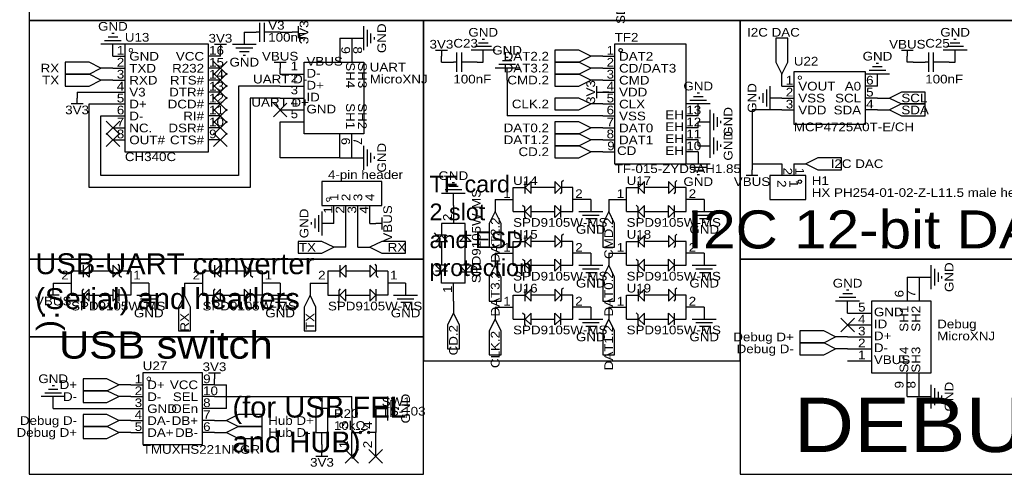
# Model space of a CAD drawing. Header units: millimetres. Extents: x 0 to 413, y 3 to 285.
# Tile 1 of 6: x 0 to 210, y 3 to 99. Entities that reach past the tile are written whole.
import ezdxf
from ezdxf.enums import TextEntityAlignment as Align

# ---------------------------------------------------------------- set-up
doc = ezdxf.new("R2010")
doc.units = ezdxf.units.MM
doc.header["$MEASUREMENT"] = 0
doc.styles.get("Standard").update_dxf_attribs({"font": 'arial.ttf'})

msp = doc.modelspace()

# ---------------------------------------------------------------- linework, layer by layer
at = {"color": 1, "true_color": 0x000000}
for points in [[(2.54, 283.21), (2.54, 99.06), (213.36, 99.06), (213.36, 283.21)], [(2.54, 99.06), (2.54, 48.26), (86.36, 48.26), (86.36, 99.06)], [(86.36, 99.06), (86.36, 26.67), (153.67, 26.67), (153.67, 99.06)], [(153.67, 99.06), (153.67, 48.26), (213.36, 48.26), (213.36, 99.06)], [(2.54, 48.26), (2.54, 31.75), (86.36, 31.75), (86.36, 48.26)], [(153.67, 48.26), (153.67, 2.54), (218.44, 2.54), (218.44, 48.26)], [(2.54, 31.75), (2.54, 2.54), (86.36, 2.54), (86.36, 31.75)]]:
    msp.add_lwpolyline(points, close=True, dxfattribs=at)
at = {"color": 1, "true_color": 0xa00000}
for points in [[(51.56, 94.49), (51.56, 98.55)], [(52.58, 94.49), (52.58, 98.55)], [(51.56, 96.52), (50.8, 96.52)], [(53.34, 96.52), (52.58, 96.52)], [(59.69, 96.52), (58.42, 96.52)], [(59.69, 97.79), (59.69, 95.25)], [(73.66, 92.71), (73.66, 97.79)], [(74.42, 93.47), (74.42, 97.03)], [(22.1, 94.74), (18.54, 94.74)], [(21.34, 95.5), (19.3, 95.5)], [(20.57, 96.27), (20.07, 96.27)], [(75.18, 94.23), (75.18, 96.27)], [(75.95, 95), (75.95, 95.5)], [(100.08, 94.23), (98.04, 94.23)], [(99.31, 95), (98.81, 95)], [(200.41, 94.23), (198.37, 94.23)], [(199.64, 95), (199.14, 95)], [(22.86, 93.98), (17.78, 93.98)], [(41.91, 93.98), (44.45, 93.98)], [(43.18, 93.98), (43.18, 92.71)], [(45.72, 93.98), (50.8, 93.98)], [(46.48, 93.22), (50.04, 93.22)], [(47.24, 92.46), (49.28, 92.46)], [(88.9, 92.71), (91.44, 92.71)], [(90.17, 92.71), (90.17, 91.44)], [(93.47, 88.14), (93.47, 92.2)], [(94.49, 88.14), (94.49, 92.2)], [(101.6, 92.71), (96.52, 92.71)], [(100.84, 93.47), (97.28, 93.47)], [(187.96, 92.71), (190.5, 92.71)], [(189.23, 92.71), (189.23, 91.44)], [(193.8, 88.14), (193.8, 92.2)], [(194.82, 88.14), (194.82, 92.2)], [(201.93, 92.71), (196.85, 92.71)], [(201.17, 93.47), (197.61, 93.47)], [(48.01, 91.69), (48.51, 91.69)], [(54.61, 90.17), (57.15, 90.17)], [(55.88, 90.17), (55.88, 88.9)], [(93.47, 90.17), (92.71, 90.17)], [(95.25, 90.17), (94.49, 90.17)], [(105.16, 90.42), (103.12, 90.42)], [(104.39, 91.19), (103.89, 91.19)], [(193.8, 90.17), (193.04, 90.17)], [(195.58, 90.17), (194.82, 90.17)], [(106.68, 88.9), (101.6, 88.9)], [(105.92, 89.66), (102.36, 89.66)], [(184.66, 88.39), (181.1, 88.39)], [(183.9, 89.15), (181.86, 89.15)], [(183.13, 89.92), (182.63, 89.92)], [(185.42, 87.63), (180.34, 87.63)], [(123.19, 82.55), (123.19, 85.09)], [(123.19, 83.82), (124.46, 83.82)], [(159.26, 84.33), (159.26, 80.77)], [(160.02, 85.09), (160.02, 80.01)], [(12.7, 81.28), (12.7, 82.55)], [(146.56, 82.04), (143, 82.04)], [(145.8, 82.8), (143.76, 82.8)], [(145.03, 83.57), (144.53, 83.57)], [(157.73, 82.8), (157.73, 82.3)], [(158.5, 83.57), (158.5, 81.53)], [(13.97, 81.28), (11.43, 81.28)], [(147.32, 81.28), (142.24, 81.28)], [(147.32, 74.93), (147.32, 80.01)], [(148.08, 75.69), (148.08, 79.25)], [(148.84, 76.45), (148.84, 78.49)], [(149.61, 77.22), (149.61, 77.72)], [(147.32, 69.85), (147.32, 74.93)], [(148.08, 70.61), (148.08, 74.17)], [(148.84, 71.37), (148.84, 73.41)], [(73.66, 67.31), (73.66, 72.39)], [(74.42, 68.07), (74.42, 71.63)], [(149.61, 72.14), (149.61, 72.64)], [(75.18, 68.83), (75.18, 70.87)], [(75.95, 69.6), (75.95, 70.1)], [(142.24, 68.58), (147.32, 68.58)], [(143, 67.82), (146.56, 67.82)], [(143.76, 67.06), (145.8, 67.06)], [(156.21, 66.04), (156.21, 67.31)], [(116.09, 65.01), (115.72, 64.69), (115.72, 62.54), (115.42, 62.18)], [(140.22, 65.01), (139.85, 64.69), (139.85, 62.54), (139.55, 62.18)], [(144.53, 66.29), (145.03, 66.29)], [(157.48, 66.04), (154.94, 66.04)], [(94.49, 62.99), (90.93, 62.99)], [(93.73, 63.75), (91.69, 63.75)], [(92.96, 64.52), (92.46, 64.52)], [(105.41, 58.42), (105.41, 63.5), (107.95, 63.5)], [(107.95, 62.23), (107.95, 64.77)], [(114.3, 63.5), (109.22, 63.5)], [(115.57, 58.42), (118.11, 58.42), (118.11, 63.5), (115.57, 63.5)], [(129.54, 58.42), (129.54, 63.5), (132.08, 63.5)], [(132.08, 62.23), (132.08, 64.77)], [(138.43, 63.5), (133.35, 63.5)], [(139.7, 58.42), (142.24, 58.42), (142.24, 63.5), (139.7, 63.5)], [(95.25, 62.23), (90.17, 62.23)], [(107.43, 59.74), (107.8, 59.41), (107.8, 57.27), (108.1, 56.91)], [(115.57, 57.15), (115.57, 59.69)], [(131.56, 59.74), (131.93, 59.41), (131.93, 57.27), (132.23, 56.91)], [(139.7, 57.15), (139.7, 59.69)], [(63.25, 56.9), (63.25, 54.86)], [(64.01, 57.66), (64.01, 54.1)], [(64.77, 58.42), (64.77, 53.34)], [(77.47, 57.15), (77.47, 54.61)], [(105.41, 58.42), (107.95, 58.42)], [(109.22, 58.42), (114.3, 58.42)], [(119.38, 58.42), (124.46, 58.42)], [(120.14, 57.66), (123.7, 57.66)], [(120.9, 56.9), (122.94, 56.9)], [(129.54, 58.42), (132.08, 58.42)], [(133.35, 58.42), (138.43, 58.42)], [(143.51, 58.42), (148.59, 58.42)], [(144.27, 57.66), (147.83, 57.66)], [(145.03, 56.9), (147.07, 56.9)], [(62.48, 56.13), (62.48, 55.63)], [(77.47, 55.88), (76.2, 55.88)], [(95.25, 53.34), (95.25, 55.88), (90.17, 55.88), (90.17, 53.34)], [(121.67, 56.13), (122.17, 56.13)], [(145.8, 56.13), (146.3, 56.13)], [(88.66, 53.86), (88.98, 53.49), (91.13, 53.49), (91.49, 53.19)], [(96.52, 53.34), (93.98, 53.34)], [(107.95, 50.8), (107.95, 53.34)], [(116.09, 53.58), (115.72, 53.26), (115.72, 51.11), (115.42, 50.75)], [(132.08, 50.8), (132.08, 53.34)], [(140.22, 53.58), (139.85, 53.26), (139.85, 51.11), (139.55, 50.75)], [(90.17, 52.07), (90.17, 46.99)], [(95.25, 46.99), (95.25, 52.07)], [(105.41, 46.99), (105.41, 52.07), (107.95, 52.07)], [(114.3, 52.07), (109.22, 52.07)], [(115.57, 46.99), (118.11, 46.99), (118.11, 52.07), (115.57, 52.07)], [(129.54, 46.99), (129.54, 52.07), (132.08, 52.07)], [(138.43, 52.07), (133.35, 52.07)], [(139.7, 46.99), (142.24, 46.99), (142.24, 52.07), (139.7, 52.07)], [(107.43, 48.31), (107.8, 47.98), (107.8, 45.84), (108.1, 45.48)], [(115.57, 45.72), (115.57, 48.26)], [(131.56, 48.31), (131.93, 47.98), (131.93, 45.84), (132.23, 45.48)], [(139.7, 45.72), (139.7, 48.26)], [(13.97, 46.99), (13.97, 44.45)], [(22.11, 44.4), (21.74, 44.73), (21.74, 46.87), (21.44, 47.23)], [(41.91, 46.99), (41.91, 44.45)], [(50.05, 44.4), (49.68, 44.73), (49.68, 46.87), (49.38, 47.23)], [(68.58, 46.99), (68.58, 44.45)], [(76.72, 44.4), (76.35, 44.73), (76.35, 46.87), (76.05, 47.23)], [(105.41, 46.99), (107.95, 46.99)], [(109.22, 46.99), (114.3, 46.99)], [(119.38, 46.99), (124.46, 46.99)], [(120.14, 46.23), (123.7, 46.23)], [(129.54, 46.99), (132.08, 46.99)], [(133.35, 46.99), (138.43, 46.99)], [(143.51, 46.99), (148.59, 46.99)], [(144.27, 46.23), (147.83, 46.23)], [(194.31, 41.91), (194.31, 46.99)], [(195.07, 42.67), (195.07, 46.23)], [(13.97, 45.72), (11.43, 45.72), (11.43, 40.64), (13.97, 40.64)], [(20.32, 45.72), (15.24, 45.72)], [(24.13, 45.72), (21.59, 45.72)], [(24.13, 45.72), (24.13, 40.64), (21.59, 40.64)], [(41.91, 45.72), (39.37, 45.72), (39.37, 40.64), (41.91, 40.64)], [(48.26, 45.72), (43.18, 45.72)], [(52.07, 45.72), (49.53, 45.72)], [(52.07, 45.72), (52.07, 40.64), (49.53, 40.64)], [(68.58, 45.72), (66.04, 45.72), (66.04, 40.64), (68.58, 40.64)], [(74.93, 45.72), (69.85, 45.72)], [(78.74, 45.72), (76.2, 45.72)], [(78.74, 45.72), (78.74, 40.64), (76.2, 40.64)], [(91.44, 45.72), (88.9, 45.72)], [(95.25, 43.18), (90.17, 43.18), (90.17, 45.72)], [(93.93, 45.2), (94.26, 45.57), (96.4, 45.57), (96.76, 45.87)], [(95.25, 43.18), (95.25, 45.72)], [(120.9, 45.47), (122.94, 45.47)], [(121.67, 44.7), (122.17, 44.7)], [(145.03, 45.47), (147.07, 45.47)], [(145.8, 44.7), (146.3, 44.7)], [(195.83, 43.43), (195.83, 45.47)], [(196.6, 44.2), (196.6, 44.7)], [(7.62, 40.64), (7.62, 41.91)], [(13.45, 39.13), (13.82, 39.45), (13.82, 41.6), (14.12, 41.96)], [(21.59, 41.91), (21.59, 39.37)], [(41.39, 39.13), (41.76, 39.45), (41.76, 41.6), (42.06, 41.96)], [(49.53, 41.91), (49.53, 39.37)], [(68.06, 39.13), (68.43, 39.45), (68.43, 41.6), (68.73, 41.96)], [(76.2, 41.91), (76.2, 39.37)], [(107.95, 39.37), (107.95, 41.91)], [(116.09, 42.15), (115.72, 41.83), (115.72, 39.68), (115.42, 39.32)], [(132.08, 39.37), (132.08, 41.91)], [(140.22, 42.15), (139.85, 41.83), (139.85, 39.68), (139.55, 39.32)], [(8.89, 40.64), (6.35, 40.64)], [(15.24, 40.64), (20.32, 40.64)], [(25.4, 40.64), (30.48, 40.64)], [(26.16, 39.88), (29.72, 39.88)], [(43.18, 40.64), (48.26, 40.64)], [(53.34, 40.64), (58.42, 40.64)], [(54.1, 39.88), (57.66, 39.88)], [(69.85, 40.64), (74.93, 40.64)], [(80.01, 40.64), (85.09, 40.64)], [(80.77, 39.88), (84.33, 39.88)], [(105.41, 35.56), (105.41, 40.64), (107.95, 40.64)], [(114.3, 40.64), (109.22, 40.64)], [(115.57, 35.56), (118.11, 35.56), (118.11, 40.64), (115.57, 40.64)], [(129.54, 35.56), (129.54, 40.64), (132.08, 40.64)], [(138.43, 40.64), (133.35, 40.64)], [(139.7, 35.56), (142.24, 35.56), (142.24, 40.64), (139.7, 40.64)], [(178.31, 40.13), (174.75, 40.13)], [(177.55, 40.89), (175.51, 40.89)], [(176.78, 41.66), (176.28, 41.66)], [(26.92, 39.12), (28.96, 39.12)], [(27.69, 38.35), (28.19, 38.35)], [(54.86, 39.12), (56.9, 39.12)], [(55.63, 38.35), (56.13, 38.35)], [(81.53, 39.12), (83.57, 39.12)], [(82.3, 38.35), (82.8, 38.35)], [(179.07, 39.37), (173.99, 39.37)], [(107.43, 36.88), (107.8, 36.55), (107.8, 34.41), (108.1, 34.05)], [(115.57, 34.29), (115.57, 36.83)], [(131.56, 36.88), (131.93, 36.55), (131.93, 34.41), (132.23, 34.05)], [(139.7, 34.29), (139.7, 36.83)], [(105.41, 35.56), (107.95, 35.56)], [(109.22, 35.56), (114.3, 35.56)], [(119.38, 35.56), (124.46, 35.56)], [(120.14, 34.8), (123.7, 34.8)], [(120.9, 34.04), (122.94, 34.04)], [(129.54, 35.56), (132.08, 35.56)], [(133.35, 35.56), (138.43, 35.56)], [(143.51, 35.56), (148.59, 35.56)], [(144.27, 34.8), (147.83, 34.8)], [(145.03, 34.04), (147.07, 34.04)], [(121.67, 33.27), (122.17, 33.27)], [(145.8, 33.27), (146.3, 33.27)], [(40.64, 24.13), (43.18, 24.13)], [(41.91, 24.13), (41.91, 22.86)], [(7.87, 21.34), (7.37, 21.34)], [(194.31, 16.51), (194.31, 21.59)], [(10.16, 19.05), (5.08, 19.05)], [(9.4, 19.81), (5.84, 19.81)], [(8.64, 20.57), (6.6, 20.57)], [(78.74, 13.97), (78.74, 19.05)], [(195.07, 17.27), (195.07, 20.83)], [(195.83, 18.03), (195.83, 20.07)], [(196.6, 18.8), (196.6, 19.3)], [(79.5, 14.73), (79.5, 18.29)], [(80.26, 15.49), (80.26, 17.53)], [(81.03, 16.26), (81.03, 16.76)], [(71.12, 11.43), (72.9, 11.43)], [(74.42, 12.19), (72.9, 11.43)], [(76.2, 11.43), (74.42, 11.43)], [(66.04, 6.35), (63.5, 6.35)], [(64.77, 6.35), (64.77, 7.62)]]:
    msp.add_lwpolyline(points, dxfattribs=at)
at = {"color": 1, "true_color": 0x880000}
for points in [[(48.26, 96.52), (50.8, 96.52)], [(48.26, 96.52), (48.26, 93.98)], [(55.88, 96.52), (53.34, 96.52)], [(57.15, 96.52), (58.42, 96.52)], [(68.58, 95.25), (68.58, 90.17)], [(71.12, 95.25), (71.12, 90.17)], [(71.12, 95.25), (73.66, 95.25)], [(20.32, 91.44), (20.32, 93.98)], [(43.18, 91.44), (43.18, 92.71)], [(99.06, 90.17), (99.06, 92.71)], [(199.39, 90.17), (199.39, 92.71)], [(20.32, 91.44), (22.86, 91.44)], [(43.18, 91.44), (40.64, 91.44)], [(90.17, 90.17), (90.17, 91.44)], [(90.17, 90.17), (92.71, 90.17)], [(97.79, 90.17), (95.25, 90.17)], [(124.46, 91.44), (121.92, 91.44)], [(124.46, 91.44), (127, 91.44)], [(189.23, 90.17), (189.23, 91.44)], [(190.5, 90.17), (193.04, 90.17)], [(198.12, 90.17), (195.58, 90.17)], [(20.32, 88.9), (17.78, 88.9)], [(20.32, 88.9), (22.86, 88.9)], [(43.18, 88.9), (40.64, 88.9)], [(55.88, 87.63), (55.88, 88.9)], [(104.14, 86.36), (104.14, 88.9)], [(124.46, 88.9), (121.92, 88.9)], [(124.46, 88.9), (127, 88.9)], [(20.32, 86.36), (17.78, 86.36)], [(20.32, 86.36), (22.86, 86.36)], [(43.18, 86.36), (40.64, 86.36)], [(55.88, 87.63), (60.96, 87.63)], [(124.46, 86.36), (121.92, 86.36)], [(124.46, 86.36), (127, 86.36)], [(162.56, 85.09), (162.56, 87.63)], [(182.88, 85.09), (182.88, 87.63)], [(12.7, 83.82), (12.7, 82.55)], [(20.32, 83.82), (22.86, 83.82)], [(43.18, 83.82), (40.64, 83.82)], [(55.88, 85.09), (60.96, 85.09)], [(124.46, 83.82), (127, 83.82)], [(125.73, 83.82), (124.46, 83.82)], [(162.56, 85.09), (165.1, 85.09)], [(182.88, 85.09), (180.34, 85.09)], [(55.88, 82.55), (60.96, 82.55)], [(162.56, 82.55), (160.02, 82.55)], [(162.56, 82.55), (165.1, 82.55)], [(182.88, 82.55), (180.34, 82.55)], [(182.88, 82.55), (185.42, 82.55)], [(20.32, 81.28), (22.86, 81.28)], [(43.18, 81.28), (40.64, 81.28)], [(55.88, 80.01), (60.96, 80.01)], [(124.46, 81.28), (121.92, 81.28)], [(124.46, 81.28), (127, 81.28)], [(144.78, 78.74), (144.78, 81.28)], [(162.56, 80.01), (165.1, 80.01)], [(182.88, 80.01), (180.34, 80.01)], [(182.88, 80.01), (185.42, 80.01)], [(20.32, 78.74), (22.86, 78.74)], [(43.18, 78.74), (40.64, 78.74)], [(55.88, 77.47), (60.96, 77.47)], [(124.46, 78.74), (127, 78.74)], [(144.78, 78.74), (142.24, 78.74)], [(144.78, 77.47), (147.32, 77.47)], [(20.32, 76.2), (22.86, 76.2)], [(43.18, 76.2), (40.64, 76.2)], [(124.46, 76.2), (121.92, 76.2)], [(124.46, 76.2), (127, 76.2)], [(144.78, 76.2), (142.24, 76.2)], [(20.32, 73.66), (22.86, 73.66)], [(43.18, 73.66), (40.64, 73.66)], [(68.58, 69.85), (68.58, 74.93)], [(71.12, 69.85), (71.12, 74.93)], [(124.46, 73.66), (121.92, 73.66)], [(124.46, 73.66), (127, 73.66)], [(144.78, 73.66), (142.24, 73.66)], [(144.78, 72.39), (147.32, 72.39)], [(71.12, 69.85), (73.66, 69.85)], [(124.46, 71.12), (121.92, 71.12)], [(124.46, 71.12), (127, 71.12)], [(144.78, 71.12), (142.24, 71.12)], [(144.78, 71.12), (144.78, 68.58)], [(156.21, 68.58), (156.21, 67.31)], [(162.56, 68.58), (162.56, 66.04)], [(165.1, 68.58), (165.1, 66.04)], [(165.1, 68.58), (167.64, 68.58)], [(92.71, 59.69), (92.71, 62.23)], [(101.6, 60.96), (105.41, 60.96)], [(101.6, 60.96), (101.6, 58.42)], [(121.92, 60.96), (118.11, 60.96)], [(121.92, 60.96), (121.92, 58.42)], [(125.73, 60.96), (129.54, 60.96)], [(125.73, 60.96), (125.73, 58.42)], [(146.05, 60.96), (142.24, 60.96)], [(146.05, 60.96), (146.05, 58.42)], [(67.31, 57.15), (67.31, 59.69)], [(69.85, 57.15), (69.85, 59.69)], [(72.39, 57.15), (72.39, 59.69)], [(74.93, 57.15), (74.93, 59.69)], [(92.71, 59.69), (92.71, 55.88)], [(67.31, 55.88), (64.77, 55.88)], [(74.93, 55.88), (76.2, 55.88)], [(69.85, 50.8), (67.31, 50.8)], [(72.39, 50.8), (74.93, 50.8)], [(101.6, 49.53), (105.41, 49.53)], [(101.6, 49.53), (101.6, 46.99)], [(121.92, 49.53), (118.11, 49.53)], [(121.92, 49.53), (121.92, 46.99)], [(125.73, 49.53), (129.54, 49.53)], [(125.73, 49.53), (125.73, 46.99)], [(146.05, 49.53), (142.24, 49.53)], [(146.05, 49.53), (146.05, 46.99)], [(189.23, 44.45), (189.23, 39.37)], [(191.77, 44.45), (191.77, 39.37)], [(191.77, 44.45), (194.31, 44.45)], [(7.62, 43.18), (11.43, 43.18)], [(7.62, 43.18), (7.62, 41.91)], [(27.94, 43.18), (24.13, 43.18)], [(27.94, 43.18), (27.94, 40.64)], [(35.56, 43.18), (39.37, 43.18)], [(35.56, 43.18), (35.56, 40.64)], [(55.88, 43.18), (52.07, 43.18)], [(55.88, 43.18), (55.88, 40.64)], [(62.23, 43.18), (66.04, 43.18)], [(62.23, 43.18), (62.23, 40.64)], [(82.55, 43.18), (78.74, 43.18)], [(82.55, 43.18), (82.55, 40.64)], [(92.71, 39.37), (92.71, 43.18)], [(92.71, 39.37), (92.71, 36.83)], [(101.6, 38.1), (105.41, 38.1)], [(101.6, 38.1), (101.6, 35.56)], [(121.92, 38.1), (118.11, 38.1)], [(121.92, 38.1), (121.92, 35.56)], [(125.73, 38.1), (129.54, 38.1)], [(125.73, 38.1), (125.73, 35.56)], [(146.05, 38.1), (142.24, 38.1)], [(146.05, 38.1), (146.05, 35.56)], [(176.53, 36.83), (176.53, 39.37)], [(176.53, 36.83), (181.61, 36.83)], [(176.53, 34.29), (181.61, 34.29)], [(176.53, 31.75), (173.99, 31.75)], [(176.53, 31.75), (181.61, 31.75)], [(176.53, 29.21), (173.99, 29.21)], [(176.53, 29.21), (181.61, 29.21)], [(176.53, 26.67), (181.61, 26.67)], [(189.23, 19.05), (189.23, 24.13)], [(191.77, 19.05), (191.77, 24.13)], [(24.13, 21.59), (21.59, 21.59)], [(24.13, 21.59), (26.67, 21.59)], [(41.91, 21.59), (39.37, 21.59)], [(41.91, 21.59), (41.91, 22.86)], [(7.62, 16.51), (7.62, 19.05)], [(24.13, 19.05), (21.59, 19.05)], [(24.13, 19.05), (26.67, 19.05)], [(41.91, 19.05), (39.37, 19.05)], [(64.77, 19.05), (64.77, 16.51)], [(191.77, 19.05), (194.31, 19.05)], [(24.13, 16.51), (26.67, 16.51)], [(41.91, 16.51), (39.37, 16.51)], [(71.12, 16.51), (71.12, 11.43)], [(76.2, 16.51), (76.2, 11.43)], [(76.2, 16.51), (78.74, 16.51)], [(24.13, 13.97), (21.59, 13.97)], [(24.13, 13.97), (26.67, 13.97)], [(41.91, 13.97), (39.37, 13.97)], [(41.91, 13.97), (44.45, 13.97)], [(24.13, 11.43), (21.59, 11.43)], [(24.13, 11.43), (26.67, 11.43)], [(41.91, 11.43), (39.37, 11.43)], [(41.91, 11.43), (44.45, 11.43)], [(64.77, 8.89), (64.77, 11.43)], [(71.12, 6.35), (71.12, 11.43)], [(76.2, 6.35), (76.2, 11.43)], [(64.77, 8.89), (64.77, 7.62)]]:
    msp.add_lwpolyline(points, dxfattribs=at)
at = {"color": 1, "true_color": 0x008800}
for points in [[(55.88, 96.52), (57.15, 96.52)], [(68.58, 95.25), (71.12, 95.25)], [(97.79, 90.17), (99.06, 90.17)], [(190.5, 90.17), (189.23, 90.17)], [(198.12, 90.17), (199.39, 90.17)], [(104.14, 86.36), (104.14, 78.74)], [(12.7, 83.82), (20.32, 83.82)], [(55.88, 85.09), (46.99, 85.09)], [(46.99, 85.09), (46.99, 66.04)], [(124.46, 83.82), (125.73, 83.82)], [(55.88, 82.55), (49.53, 82.55)], [(49.53, 82.55), (49.53, 63.5)], [(15.24, 63.5), (15.24, 81.28)], [(15.24, 81.28), (20.32, 81.28)], [(156.21, 80.01), (156.21, 68.58)], [(162.56, 80.01), (156.21, 80.01)], [(17.78, 66.04), (17.78, 78.74)], [(17.78, 78.74), (20.32, 78.74)], [(55.88, 69.85), (55.88, 77.47)], [(124.46, 78.74), (104.14, 78.74)], [(144.78, 76.2), (144.78, 77.47)], [(144.78, 72.39), (144.78, 73.66)], [(68.58, 69.85), (55.88, 69.85)], [(68.58, 69.85), (71.12, 69.85)], [(156.21, 68.58), (162.56, 68.58)], [(46.99, 66.04), (17.78, 66.04)], [(49.53, 63.5), (15.24, 63.5)], [(67.31, 55.88), (67.31, 57.15)], [(69.85, 50.8), (69.85, 57.15)], [(72.39, 50.8), (72.39, 57.15)], [(74.93, 55.88), (74.93, 57.15)], [(189.23, 44.45), (191.77, 44.45)], [(41.91, 21.59), (44.45, 21.59)], [(44.45, 16.51), (44.45, 21.59)], [(41.91, 19.05), (64.77, 19.05)], [(64.77, 19.05), (71.12, 19.05)], [(71.12, 16.51), (71.12, 19.05)], [(189.23, 19.05), (191.77, 19.05)], [(7.62, 16.51), (24.13, 16.51)], [(44.45, 16.51), (41.91, 16.51)]]:
    msp.add_lwpolyline(points, dxfattribs=at)
at = {"color": 1, "true_color": 0xa00000}
for points in [[(162.56, 87.63), (163.83, 90.17), (163.83, 95.25), (161.29, 95.25), (161.29, 90.17)], [(22.86, 93.98), (22.86, 71.12), (40.64, 71.12), (40.64, 93.98)], [(121.92, 91.44), (119.38, 92.71), (114.3, 92.71), (114.3, 90.17), (119.38, 90.17)], [(127, 93.98), (127, 68.58), (142.24, 68.58), (142.24, 93.98)], [(17.78, 88.9), (15.24, 90.17), (10.16, 90.17), (10.16, 87.63), (15.24, 87.63)], [(60.96, 90.17), (73.66, 90.17), (73.66, 74.93), (60.96, 74.93)], [(121.92, 88.9), (119.38, 90.17), (114.3, 90.17), (114.3, 87.63), (119.38, 87.63)], [(165.1, 88.14), (165.1, 76.96), (180.34, 76.96), (180.34, 88.14)], [(17.78, 86.36), (15.24, 87.63), (10.16, 87.63), (10.16, 85.09), (15.24, 85.09)], [(121.92, 86.36), (119.38, 87.63), (114.3, 87.63), (114.3, 85.09), (119.38, 85.09)], [(185.42, 82.55), (187.96, 81.28), (193.04, 81.28), (193.04, 83.82), (187.96, 83.82)], [(121.92, 81.28), (119.38, 82.55), (114.3, 82.55), (114.3, 80.01), (119.38, 80.01)], [(185.42, 80.01), (187.96, 78.74), (193.04, 78.74), (193.04, 81.28), (187.96, 81.28)], [(121.92, 76.2), (119.38, 77.47), (114.3, 77.47), (114.3, 74.93), (119.38, 74.93)], [(121.92, 73.66), (119.38, 74.93), (114.3, 74.93), (114.3, 72.39), (119.38, 72.39)], [(121.92, 71.12), (119.38, 72.39), (114.3, 72.39), (114.3, 69.85), (119.38, 69.85)], [(167.64, 68.58), (170.18, 67.31), (175.26, 67.31), (175.26, 69.85), (170.18, 69.85)], [(167.64, 66.04), (160.02, 66.04), (160.02, 60.96), (167.64, 60.96)], [(64.77, 59.69), (77.47, 59.69), (77.47, 64.77), (64.77, 64.77)], [(107.95, 63.5), (109.22, 62.23), (109.22, 64.77)], [(115.57, 63.5), (114.3, 64.77), (114.3, 62.23)], [(132.08, 63.5), (133.35, 62.23), (133.35, 64.77)], [(139.7, 63.5), (138.43, 64.77), (138.43, 62.23)], [(107.95, 58.42), (109.22, 57.15), (109.22, 59.69)], [(115.57, 58.42), (114.3, 57.15), (114.3, 59.69)], [(132.08, 58.42), (133.35, 57.15), (133.35, 59.69)], [(139.7, 58.42), (138.43, 57.15), (138.43, 59.69)], [(101.6, 58.42), (100.33, 55.88), (100.33, 50.8), (102.87, 50.8), (102.87, 55.88)], [(125.73, 58.42), (124.46, 55.88), (124.46, 50.8), (127, 50.8), (127, 55.88)], [(90.17, 53.34), (88.9, 52.07), (91.44, 52.07)], [(95.25, 53.34), (96.52, 52.07), (93.98, 52.07)], [(107.95, 52.07), (109.22, 50.8), (109.22, 53.34)], [(115.57, 52.07), (114.3, 53.34), (114.3, 50.8)], [(132.08, 52.07), (133.35, 50.8), (133.35, 53.34)], [(139.7, 52.07), (138.43, 53.34), (138.43, 50.8)], [(67.31, 50.8), (64.77, 52.07), (59.69, 52.07), (59.69, 49.53), (64.77, 49.53)], [(74.93, 50.8), (77.47, 49.53), (82.55, 49.53), (82.55, 52.07), (77.47, 52.07)], [(107.95, 46.99), (109.22, 45.72), (109.22, 48.26)], [(115.57, 46.99), (114.3, 45.72), (114.3, 48.26)], [(132.08, 46.99), (133.35, 45.72), (133.35, 48.26)], [(139.7, 46.99), (138.43, 45.72), (138.43, 48.26)], [(13.97, 45.72), (15.24, 46.99), (15.24, 44.45)], [(21.59, 45.72), (20.32, 46.99), (20.32, 44.45)], [(41.91, 45.72), (43.18, 46.99), (43.18, 44.45)], [(49.53, 45.72), (48.26, 46.99), (48.26, 44.45)], [(68.58, 45.72), (69.85, 46.99), (69.85, 44.45)], [(76.2, 45.72), (74.93, 46.99), (74.93, 44.45)], [(90.17, 45.72), (91.44, 46.99), (88.9, 46.99)], [(95.25, 45.72), (96.52, 46.99), (93.98, 46.99)], [(101.6, 46.99), (100.33, 44.45), (100.33, 39.37), (102.87, 39.37), (102.87, 44.45)], [(125.73, 46.99), (124.46, 44.45), (124.46, 39.37), (127, 39.37), (127, 44.45)], [(13.97, 40.64), (15.24, 39.37), (15.24, 41.91)], [(21.59, 40.64), (20.32, 41.91), (20.32, 39.37)], [(41.91, 40.64), (43.18, 39.37), (43.18, 41.91)], [(49.53, 40.64), (48.26, 41.91), (48.26, 39.37)], [(68.58, 40.64), (69.85, 39.37), (69.85, 41.91)], [(76.2, 40.64), (74.93, 41.91), (74.93, 39.37)], [(107.95, 40.64), (109.22, 39.37), (109.22, 41.91)], [(115.57, 40.64), (114.3, 41.91), (114.3, 39.37)], [(132.08, 40.64), (133.35, 39.37), (133.35, 41.91)], [(139.7, 40.64), (138.43, 41.91), (138.43, 39.37)], [(35.56, 40.64), (34.29, 38.1), (34.29, 33.02), (36.83, 33.02), (36.83, 38.1)], [(62.23, 40.64), (60.96, 38.1), (60.96, 33.02), (63.5, 33.02), (63.5, 38.1)], [(181.61, 39.37), (181.61, 24.13), (194.31, 24.13), (194.31, 39.37)], [(92.71, 36.83), (91.44, 34.29), (91.44, 29.21), (93.98, 29.21), (93.98, 34.29)], [(107.95, 35.56), (109.22, 34.29), (109.22, 36.83)], [(115.57, 35.56), (114.3, 34.29), (114.3, 36.83)], [(132.08, 35.56), (133.35, 34.29), (133.35, 36.83)], [(139.7, 35.56), (138.43, 34.29), (138.43, 36.83)], [(101.6, 35.56), (100.33, 33.02), (100.33, 27.94), (102.87, 27.94), (102.87, 33.02)], [(125.73, 35.56), (124.46, 33.02), (124.46, 27.94), (127, 27.94), (127, 33.02)], [(173.99, 31.75), (171.45, 33.02), (166.37, 33.02), (166.37, 30.48), (171.45, 30.48)], [(173.99, 29.21), (171.45, 30.48), (166.37, 30.48), (166.37, 27.94), (171.45, 27.94)], [(26.67, 24.13), (26.67, 8.89), (39.37, 8.89), (39.37, 24.13)], [(21.59, 21.59), (19.05, 22.86), (13.97, 22.86), (13.97, 20.32), (19.05, 20.32)], [(21.59, 19.05), (19.05, 20.32), (13.97, 20.32), (13.97, 17.78), (19.05, 17.78)], [(21.59, 13.97), (19.05, 15.24), (13.97, 15.24), (13.97, 12.7), (19.05, 12.7)], [(44.45, 13.97), (46.99, 12.7), (52.07, 12.7), (52.07, 15.24), (46.99, 15.24)], [(63.5, 11.43), (66.04, 11.43), (66.04, 16.51), (63.5, 16.51)], [(21.59, 11.43), (19.05, 12.7), (13.97, 12.7), (13.97, 10.16), (19.05, 10.16)], [(44.45, 11.43), (46.99, 10.16), (52.07, 10.16), (52.07, 12.7), (46.99, 12.7)]]:
    msp.add_lwpolyline(points, close=True, dxfattribs=at)
at = {"color": 1, "true_color": 0x33cc33}
for points in [[(44.62, 90.34), (41.74, 87.46)], [(41.74, 90.34), (44.62, 87.46)], [(44.62, 87.8), (41.74, 84.92)], [(41.74, 87.8), (44.62, 84.92)], [(44.62, 85.26), (41.74, 82.38)], [(41.74, 85.26), (44.62, 82.38)], [(44.62, 82.72), (41.74, 79.84)], [(41.74, 82.72), (44.62, 79.84)], [(44.62, 80.18), (41.74, 77.3)], [(41.74, 80.18), (44.62, 77.3)], [(57.32, 81.45), (54.44, 78.57)], [(54.44, 81.45), (57.32, 78.57)], [(21.76, 77.64), (18.88, 74.76)], [(18.88, 77.64), (21.76, 74.76)], [(44.62, 77.64), (41.74, 74.76)], [(41.74, 77.64), (44.62, 74.76)], [(21.76, 75.1), (18.88, 72.22)], [(18.88, 75.1), (21.76, 72.22)], [(44.62, 75.1), (41.74, 72.22)], [(41.74, 75.1), (44.62, 72.22)], [(177.97, 35.73), (175.09, 32.85)], [(175.09, 35.73), (177.97, 32.85)], [(72.56, 7.79), (69.68, 4.91)], [(69.68, 7.79), (72.56, 4.91)], [(77.64, 7.79), (74.76, 4.91)], [(74.76, 7.79), (77.64, 4.91)]]:
    msp.add_lwpolyline(points, dxfattribs=at)
at = {"color": 1, "lineweight": 0, "true_color": 0xa00000}
for centre, radius in [((24.13, 92.71), 0.381), ((166.37, 86.87), 0.381), ((166.37, 86.87), 0.381), ((66.04, 60.96), 0.381), ((27.94, 22.86), 0.381), ((72.9, 11.43), 0.254), ((74.68, 11.43), 0.254)]:
    msp.add_circle(centre, radius, dxfattribs=at)
at = {"true_color": 0xa00000}
for centre in [(128.27, 92.71), (166.37, 64.77)]:
    msp.add_ellipse(centre, major_axis=(0.381, 0), ratio=1, dxfattribs=at)

# ---------------------------------------------------------------- texts
at = {"color": 1, "true_color": 0x000080, "width": 1.1}
for s, p in [('SDA', (128.27, 104.14)), ('SDA', (128.27, 104.14)), ('DAT2.2', (101.6, 57.15)), ('DAT2.2', (101.6, 57.15)), ('CMD.2', (125.73, 57.15)), ('CMD.2', (125.73, 57.15)), ('DAT3.2', (101.6, 45.72)), ('DAT3.2', (101.6, 45.72)), ('DAT0.2', (125.73, 45.72)), ('DAT0.2', (125.73, 45.72)), ('RX', (35.56, 36.83)), ('RX', (35.56, 36.83)), ('TX', (62.23, 36.83)), ('TX', (62.23, 36.83)), ('CD.2', (92.71, 34.29)), ('CD.2', (92.71, 34.29)), ('DAT1.2', (125.73, 34.29)), ('DAT1.2', (125.73, 34.29)), ('CLK.2', (101.6, 33.02)), ('CLK.2', (101.6, 33.02))]:
    msp.add_text(s, height=1.849, rotation=90, dxfattribs=at).set_placement(p, align=Align.MIDDLE_RIGHT)
for s, p in [('GND', (20.32, 97.79)), ('GND', (20.32, 97.79)), ('GND', (99.06, 96.52)), ('GND', (99.06, 96.52)), ('GND', (199.39, 96.52)), ('GND', (199.39, 96.52)), ('3V3', (43.18, 95.25)), ('3V3', (43.18, 95.25)), ('3V3', (90.17, 93.98)), ('3V3', (90.17, 93.98)), ('VBUS', (189.23, 93.98)), ('VBUS', (189.23, 93.98)), ('VBUS', (55.88, 91.44)), ('VBUS', (55.88, 91.44)), ('GND', (104.14, 92.71)), ('GND', (104.14, 92.71)), ('GND', (182.88, 91.44)), ('GND', (182.88, 91.44)), ('GND', (48.26, 90.17)), ('GND', (48.26, 90.17)), ('GND', (144.78, 85.09)), ('GND', (144.78, 85.09)), ('3V3', (12.7, 80.01)), ('3V3', (12.7, 80.01)), ('GND', (92.71, 66.04)), ('GND', (92.71, 66.04)), ('GND', (144.78, 64.77)), ('GND', (144.78, 64.77)), ('VBUS', (156.21, 64.77)), ('VBUS', (156.21, 64.77)), ('GND', (121.92, 54.61)), ('GND', (121.92, 54.61)), ('GND', (146.05, 54.61)), ('GND', (146.05, 54.61)), ('GND', (121.92, 43.18)), ('GND', (121.92, 43.18)), ('GND', (146.05, 43.18)), ('GND', (146.05, 43.18)), ('GND', (176.53, 43.18)), ('GND', (176.53, 43.18)), ('VBUS', (7.62, 39.37)), ('VBUS', (7.62, 39.37)), ('GND', (27.94, 36.83)), ('GND', (27.94, 36.83)), ('GND', (55.88, 36.83)), ('GND', (55.88, 36.83)), ('GND', (82.55, 36.83)), ('GND', (82.55, 36.83)), ('GND', (121.92, 31.75)), ('GND', (121.92, 31.75)), ('GND', (146.05, 31.75)), ('GND', (146.05, 31.75)), ('3V3', (41.91, 25.4)), ('3V3', (41.91, 25.4)), ('GND', (7.62, 22.86)), ('GND', (7.62, 22.86)), ('3V3', (64.77, 5.08)), ('3V3', (64.77, 5.08))]:
    msp.add_text(s, height=1.849, dxfattribs=at).set_placement(p, align=Align.MIDDLE_CENTER)
for s, height, p in [('V3', 1.849, (53.34, 96.52)), ('U13', 1.849, (22.86, 93.98)), ('100nF', 1.849, (53.34, 93.98)), ('TF2', 1.849, (127, 93.98)), ('C23', 1.849, (92.71, 92.71)), ('C25', 1.849, (193.04, 92.71)), ('UART', 1.849, (74.93, 87.63)), ('U22', 1.849, (165.1, 88.9)), ('MicroXNJ', 1.849, (74.93, 85.09)), ('100nF', 1.849, (92.71, 85.09)), ('100nF', 1.849, (193.04, 85.09)), ('MCP4725A0T-E/CH', 1.8491, (165.1, 74.93)), ('CH340C', 1.849, (22.86, 68.58)), ('4-pin header', 1.8491, (66.04, 64.77)), ('TF-015-ZYD9AH1.85', 1.8491, (127, 66.04)), ('U14', 1.849, (105.41, 63.5)), ('U17', 1.849, (129.54, 63.5)), ('H1', 1.849, (168.91, 63.5)), ('HX PH254-01-02-Z-L11.5 male header connector', 1.8491, (168.91, 60.96)), ('SPD9105W-MS', 1.8491, (105.41, 54.61)), ('SPD9105W-MS', 1.8491, (129.54, 54.61)), ('U15', 1.849, (105.41, 52.07)), ('U18', 1.849, (129.54, 52.07)), ('SPD9105W-MS', 1.8491, (105.41, 43.18)), ('SPD9105W-MS', 1.8491, (129.54, 43.18)), ('U16', 1.849, (105.41, 40.64)), ('U19', 1.849, (129.54, 40.64)), ('SPD9105W-MS', 1.8491, (11.43, 36.83)), ('SPD9105W-MS', 1.8491, (39.37, 36.83)), ('SPD9105W-MS', 1.8491, (66.04, 36.83)), ('Debug', 1.849, (195.58, 33.02)), ('SPD9105W-MS', 1.8491, (105.41, 31.75)), ('SPD9105W-MS', 1.8491, (129.54, 31.75)), ('MicroXNJ', 1.849, (195.58, 30.48)), ('U27', 1.849, (26.67, 24.13)), ('SW1', 1.849, (77.47, 16.51)), ('TS-103', 1.849, (77.47, 14.48)), ('R20', 1.849, (67.31, 13.97)), ('10kΩ', 1.849, (67.31, 11.43)), ('TMUXHS221NKGR', 1.8491, (26.67, 6.35))]:
    msp.add_text(s, height=height, dxfattribs=at).set_placement(p, align=Align.BOTTOM_LEFT)
for s, p in [('3V3', (60.96, 96.52)), ('3V3', (60.96, 96.52)), ('GND', (77.47, 95.25)), ('GND', (77.47, 95.25)), ('3V3', (121.92, 83.82)), ('3V3', (121.92, 83.82)), ('GND', (156.21, 82.55)), ('GND', (156.21, 82.55)), ('GND', (151.13, 77.47)), ('GND', (151.13, 77.47)), ('GND', (151.13, 72.39)), ('GND', (151.13, 72.39)), ('GND', (77.47, 69.85)), ('GND', (77.47, 69.85)), ('GND', (60.96, 55.88)), ('GND', (60.96, 55.88)), ('VBUS', (78.74, 55.88)), ('VBUS', (78.74, 55.88)), ('GND', (198.12, 44.45)), ('GND', (198.12, 44.45)), ('GND', (198.12, 19.05)), ('GND', (198.12, 19.05)), ('GND', (82.55, 16.51)), ('GND', (82.55, 16.51))]:
    msp.add_text(s, height=1.849, rotation=90, dxfattribs=at).set_placement(p, align=Align.MIDDLE_CENTER)
for s, p in [('I2C DAC', (166.37, 96.52)), ('I2C DAC', (166.37, 96.52)), ('DAT2.2', (113.03, 91.44)), ('DAT2.2', (113.03, 91.44)), ('RX', (8.89, 88.9)), ('RX', (8.89, 88.9)), ('DAT3.2', (113.03, 88.9)), ('DAT3.2', (113.03, 88.9)), ('TX', (8.89, 86.36)), ('TX', (8.89, 86.36)), ('CMD.2', (113.03, 86.36)), ('CMD.2', (113.03, 86.36)), ('CLK.2', (113.03, 81.28)), ('CLK.2', (113.03, 81.28)), ('DAT0.2', (113.03, 76.2)), ('DAT0.2', (113.03, 76.2)), ('DAT1.2', (113.03, 73.66)), ('DAT1.2', (113.03, 73.66)), ('CD.2', (113.03, 71.12)), ('CD.2', (113.03, 71.12)), ('I2C DAC', (184.15, 68.58)), ('I2C DAC', (184.15, 68.58)), ('TX', (63.5, 50.8)), ('TX', (63.5, 50.8)), ('Debug D+', (165.1, 31.75)), ('Debug D+', (165.1, 31.75)), ('Debug D-', (165.1, 29.21)), ('Debug D-', (165.1, 29.21)), ('D+', (12.7, 21.59)), ('D+', (12.7, 21.59)), ('D-', (12.7, 19.05)), ('D-', (12.7, 19.05)), ('Debug D-', (12.7, 13.97)), ('Debug D-', (12.7, 13.97)), ('Debug D+', (12.7, 11.43)), ('Debug D+', (12.7, 11.43))]:
    msp.add_text(s, height=1.849, dxfattribs=at).set_placement(p, align=Align.MIDDLE_RIGHT)
at = {"color": 1, "true_color": 0x000000, "width": 1.1}
for s, height, p in [('1', 1.85, (22.73, 91.21)), ('VCC', 1.849, (39.7, 89.94)), ('1', 1.85, (126.87, 91.21)), ('2', 1.85, (22.73, 88.67)), ('1', 1.85, (59.69, 87.86)), ('2', 1.85, (126.87, 88.67)), ('3', 1.85, (22.73, 86.13)), ('R232', 1.849, (39.7, 87.4)), ('3', 1.85, (126.87, 86.13)), ('4', 1.85, (22.73, 83.59)), ('RTS#', 1.849, (39.7, 84.86)), ('2', 1.85, (59.69, 85.32)), ('4', 1.85, (126.87, 83.59)), ('1', 1.85, (164.97, 84.86)), ('A0', 1.849, (179.4, 83.59)), ('DTR#', 1.849, (39.7, 82.32)), ('3', 1.85, (59.69, 82.78)), ('2', 1.85, (164.97, 82.32)), ('5', 1.85, (22.73, 81.05)), ('DCD#', 1.849, (39.7, 79.78)), ('4', 1.85, (59.69, 80.24)), ('5', 1.85, (126.87, 81.05)), ('3', 1.85, (164.97, 79.78)), ('SCL', 1.849, (179.4, 81.05)), ('6', 1.85, (22.73, 78.51)), ('RI#', 1.849, (39.7, 77.24)), ('5', 1.85, (59.69, 77.7)), ('6', 1.85, (126.87, 78.51)), ('EH', 1.849, (141.73, 77.49)), ('SDA', 1.849, (179.4, 78.51)), ('7', 1.85, (22.73, 75.97)), ('7', 1.85, (126.87, 75.97)), ('8', 1.85, (22.73, 73.43)), ('DSR#', 1.849, (39.7, 74.7)), ('8', 1.85, (126.87, 73.43)), ('EH', 1.849, (141.73, 74.95)), ('CTS#', 1.849, (39.7, 72.16)), ('9', 1.85, (127, 70.89)), ('EH', 1.849, (141.73, 72.41)), ('EH', 1.849, (141.73, 69.87)), ('1', 1.85, (104.9, 60.73)), ('1', 1.85, (129.03, 60.73)), ('1', 1.85, (104.9, 49.3)), ('1', 1.85, (129.03, 49.3)), ('2', 1.85, (10.92, 43.41)), ('2', 1.85, (38.86, 43.41)), ('2', 1.85, (65.53, 43.41)), ('1', 1.85, (104.9, 37.87)), ('1', 1.85, (129.03, 37.87)), ('5', 1.85, (180.34, 36.6)), ('4', 1.85, (180.34, 34.06)), ('3', 1.85, (180.34, 31.52)), ('2', 1.85, (180.34, 28.98)), ('1', 1.85, (180.34, 26.44)), ('1', 1.85, (26.54, 21.36)), ('2', 1.85, (26.54, 18.82)), ('VCC', 1.849, (38.43, 20.09)), ('SEL', 1.849, (38.43, 17.55)), ('3', 1.85, (26.54, 16.28)), ('OEn', 1.849, (38.43, 15.01)), ('4', 1.85, (26.54, 13.74)), ('DB+', 1.849, (38.43, 12.47)), ('5', 1.85, (26.54, 11.2)), ('DB-', 1.849, (38.43, 9.93))]:
    msp.add_text(s, height=height, dxfattribs=at).set_placement(p, align=Align.BOTTOM_RIGHT)
for s, height, p in [('GND', 1.849, (23.8, 89.94)), ('16', 1.849, (40.77, 91.21)), ('DAT2', 1.849, (127.94, 89.94)), ('15', 1.849, (40.77, 88.67)), ('VBUS', 1.849, (61.47, 88.88)), ('TXD', 1.849, (23.8, 87.4)), ('14', 1.849, (40.77, 86.13)), ('D-', 1.849, (61.47, 86.34)), ('CD/DAT3', 1.849, (127.94, 87.4)), ('RXD', 1.849, (23.8, 84.86)), ('13', 1.849, (40.77, 83.59)), ('D+', 1.849, (61.47, 83.8)), ('CMD', 1.849, (127.94, 84.86)), ('VOUT', 1.849, (166.04, 83.59)), ('6', 1.85, (180.47, 84.86)), ('V3', 1.849, (23.8, 82.32)), ('VDD', 1.849, (127.94, 82.32)), ('5', 1.85, (180.47, 82.32)), ('D+', 1.849, (23.8, 79.78)), ('12', 1.849, (40.77, 81.05)), ('ID', 1.849, (61.47, 81.26)), ('CLX', 1.849, (127.94, 79.78)), ('VSS', 1.849, (166.04, 81.05)), ('4', 1.85, (180.47, 79.78)), ('D-', 1.849, (23.8, 77.24)), ('11', 1.849, (40.77, 78.51)), ('GND', 1.849, (61.47, 78.72)), ('VSS', 1.849, (127.94, 77.24)), ('13', 1.849, (142.24, 78.51)), ('VDD', 1.849, (166.04, 78.51)), ('10', 1.849, (40.77, 75.97)), ('12', 1.849, (142.24, 75.97)), ('NC.', 1.849, (23.8, 74.7)), ('9', 1.85, (40.77, 73.43)), ('DAT0', 1.849, (127.94, 74.7)), ('11', 1.849, (142.24, 73.43)), ('OUT#', 1.849, (23.8, 72.16)), ('DAT1', 1.849, (127.94, 72.16)), ('10', 1.849, (142.24, 70.89)), ('CD', 1.849, (127.51, 69.87)), ('2', 1.85, (118.62, 60.73)), ('2', 1.85, (142.75, 60.73)), ('2', 1.85, (118.62, 49.3)), ('2', 1.85, (142.75, 49.3)), ('1', 1.85, (24.64, 43.41)), ('1', 1.85, (52.58, 43.41)), ('1', 1.85, (79.25, 43.41)), ('2', 1.85, (118.62, 37.87)), ('2', 1.85, (142.75, 37.87)), ('GND', 1.849, (182.12, 35.58)), ('ID', 1.849, (182.12, 33.04)), ('USB switch', 5.779, (8.89, 25.4)), ('D+', 1.849, (182.12, 30.5)), ('D-', 1.849, (182.12, 27.96)), ('VBUS', 1.849, (182.12, 25.42)), ('9', 1.85, (39.5, 21.36)), ('D+', 1.849, (27.61, 20.09)), ('10', 1.849, (39.5, 18.82)), ('D-', 1.849, (27.61, 17.55)), ('DEBUG', 11.557, (165.1, 3.81)), ('GND', 1.849, (27.61, 15.01)), ('8', 1.85, (39.5, 16.28)), ('DA-', 1.849, (27.61, 12.47)), ('7', 1.85, (39.5, 13.74)), ('6', 1.85, (39.5, 11.2)), ('DA+', 1.849, (27.61, 9.93))]:
    msp.add_text(s, height=height, dxfattribs=at).set_placement(p, align=Align.BOTTOM_LEFT)
for s, height, rotation, p in [('9', 1.85, 270, (68.33, 91.93)), ('8', 1.85, 270, (70.87, 91.93)), ('SH1', 1.849, 270, (69.34, 75.92)), ('SH2', 1.849, 270, (71.88, 75.92)), ('2', 1.85, 270, (162.33, 66.17)), ('1', 1.85, 270, (164.87, 66.17)), ('1', 1.85, 90, (67.54, 59.56)), ('2', 1.85, 90, (70.08, 59.56)), ('3', 1.85, 90, (72.62, 59.56)), ('4', 1.85, 90, (75.16, 59.56)), ('1', 1.85, 90, (92.94, 42.67)), ('SH1', 1.849, 90, (189.99, 38.38)), ('SH2', 1.849, 90, (192.53, 38.38)), ('9', 1.85, 90, (188.98, 22.37)), ('8', 1.85, 90, (191.52, 22.37)), ('1', 1.85, 90, (70.87, 9.67)), ('2', 1.85, 90, (75.95, 9.67))]:
    msp.add_text(s, height=height, rotation=rotation, dxfattribs=at).set_placement(p, align=Align.BOTTOM_RIGHT)
for s, height, rotation, p in [('SH4', 1.849, 270, (69.34, 90.15)), ('SH3', 1.849, 270, (71.88, 90.15)), ('6', 1.85, 270, (68.33, 74.15)), ('7', 1.85, 270, (70.87, 74.15)), ('2', 1.85, 270, (161.06, 65.1)), ('1', 1.85, 270, (163.6, 65.1)), ('1', 1.85, 90, (68.81, 60.63)), ('2', 1.85, 90, (71.35, 60.63)), ('3', 1.85, 90, (73.89, 60.63)), ('4', 1.85, 90, (76.43, 60.63)), ('2', 1.85, 90, (92.94, 56.39)), ('6', 1.85, 90, (188.98, 40.15)), ('7', 1.85, 90, (191.52, 40.15)), ('):', 4.623, 90, (10.16, 33.02)), ('SH4', 1.849, 90, (189.99, 24.15)), ('SH3', 1.849, 90, (192.53, 24.15)), ('3', 1.85, 90, (70.87, 12.21)), ('4', 1.85, 90, (75.95, 12.21))]:
    msp.add_text(s, height=height, rotation=rotation, dxfattribs=at).set_placement(p, align=Align.BOTTOM_LEFT)
at = {"color": 1, "true_color": 0x0000ff, "width": 1.1}
msp.add_text('UART D-', height=1.849, dxfattribs=at).set_placement((55.88, 85.09), align=Align.BOTTOM_CENTER)
msp.add_text('UART D+', height=1.849, dxfattribs=at).set_placement((55.88, 82.55), align=Align.TOP_CENTER)
at = {"color": 1, "true_color": 0x000080, "width": 1.1}
for s, p in [('SCL', (187.96, 82.55)), ('SCL', (187.96, 82.55)), ('SDA', (187.96, 80.01)), ('SDA', (187.96, 80.01)), ('RX', (78.74, 50.8)), ('RX', (78.74, 50.8)), ('Hub D+', (53.34, 13.97)), ('Hub D+', (53.34, 13.97)), ('Hub D-', (53.34, 11.43)), ('Hub D-', (53.34, 11.43))]:
    msp.add_text(s, height=1.849, dxfattribs=at).set_placement(p, align=Align.MIDDLE_LEFT)
msp.add_text('SPD9105W-MS', height=1.8491, rotation=90, dxfattribs=at).set_placement((99.06, 43.18), align=Align.BOTTOM_LEFT)
at = {"color": 1, "true_color": 0x000000, "width": 1.1}
msp.add_text('I2C 12-bit DAC', height=8.0899, dxfattribs=at).set_placement((184.15, 54.61), align=Align.MIDDLE_CENTER)
at = {"true_color": 0x000000, "attachment_point": 1}
for s, insert, char_height, width in [('TF card\\P2 slot\\Pand ESD\\Pprotection', (87.63, 66.04), 3.556, 25.4), ('USB-UART converter\\P(Serial) and headers', (3.81, 49.53), 4.445, 63.5), ('(for USB FEL \\Pand HUB)', (45.72, 19.05), 4.445, 41.275)]:
    msp.add_mtext(s, dxfattribs=dict(at, insert=insert, char_height=char_height, width=width))

doc.saveas('drawing.dxf')
